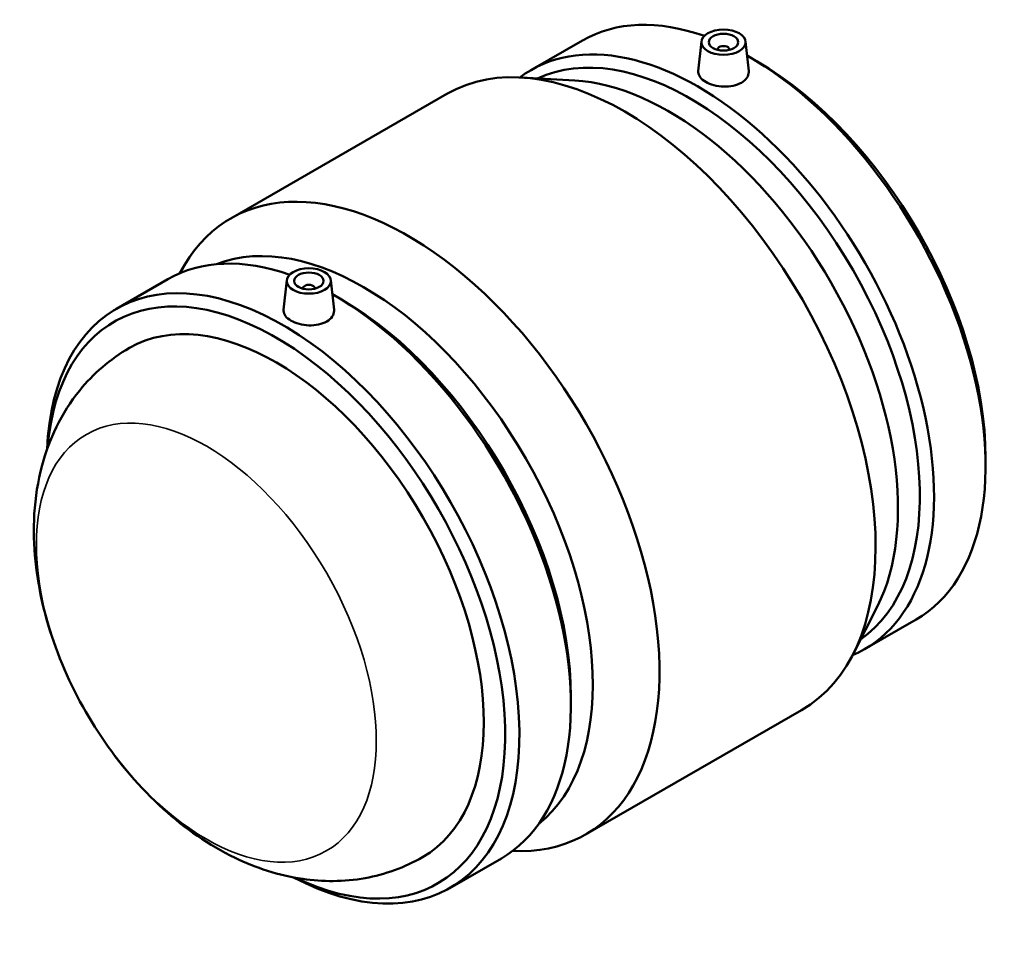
# Model space of a CAD drawing. Header units: millimetres. Extents: x -153 to 1346, y -205 to 1632.
# Tile 8 of 8: x 1011 to 1346, y 884 to 1198. Entities that reach past the tile are written whole.
import ezdxf

# ---------------------------------------------------------------- set-up
doc = ezdxf.new("R2010")
doc.units = ezdxf.units.MM
doc.layers.add('Visible (ISO)', color=7, linetype='Continuous', lineweight=50)
doc.layers.add('Visible Narrow (ISO)', color=7, linetype='Continuous', lineweight=35)

msp = doc.modelspace()

# ---------------------------------------------------------------- linework, layer by layer
at = {"layer": 'Visible (ISO)'}
for p, q in [((1185.157, 1181.157), (1202.683, 1191.249)), ((1243.194, 1190.915), (1242.107, 1180.781)), ((1258.165, 1190.915), (1259.248, 1180.814)), ((1248.68, 1188.01), (1248.68, 1188.196)), ((1252.68, 1188.01), (1252.68, 1188.196)), ((1262.157, 1184.097), (1259.754, 1185.492)), ((1200.033, 1177.601), (1181.78, 1178.613)), ((1082.947, 1130.676), (1156.515, 1173.041)), ((1044.025, 1099.884), (1061.551, 1109.977)), ((1102.062, 1109.643), (1100.976, 1099.509)), ((1117.034, 1109.643), (1118.117, 1099.542)), ((1107.548, 1106.924), (1107.548, 1106.738)), ((1111.548, 1106.924), (1111.548, 1106.738)), ((1121.026, 1102.825), (1118.622, 1104.22)), ((1339.869, 1049.148), (1339.869, 1046.37)), ((1303.068, 998.678), (1294.782, 982.382)), ((1298.676, 984.026), (1316.202, 994.119)), ((1198.737, 967.876), (1198.737, 965.097)), ((1203.713, 920.963), (1277.28, 963.327)), ((1157.545, 902.754), (1175.071, 912.847))]:
    msp.add_line(p, q, dxfattribs=at)
for centre, major_axis, ratio, start_param, end_param in [((1259.443, 1092.684), (-56.76, 98.565), 0.5780931, 5.690953, 6.2831853), ((1241.916, 1082.591), (-56.76, 98.565), 0.5780931, 3.0720036, 6.3527743), ((1216.897, 1068.184), (-60.383, 104.857), 0.5780931, 3.1415927, 6.2831853), ((1239.504, 1081.202), (-55.057, 95.608), 0.5780931, 3.1924892, 6.2322888), ((1250.68, 1188.196), (-2, 0), 0.5758617, 2.9729035, 6.4518745), ((1259.443, 1092.684), (56.76, -98.565), 0.5780931, 0, 2.3675995), ((1261.855, 1094.073), (55.057, -95.608), 0.5780931, 0.7873319, 2.3542608), ((1232.053, 1076.912), (-55.057, 95.608), 0.5780931, 3.5021188, 5.9226592), ((1143.33, 1025.819), (-60.383, 104.857), 0.5780931, 2.7868183, 6.6379597), ((1128.174, 1017.092), (-55.057, 95.608), 0.5780931, 3.228462, 6.1963159), ((1100.785, 1001.319), (-56.76, 98.565), 0.5780931, 2.4026151, 7.0221628), ((1118.311, 1011.412), (-56.76, 98.565), 0.5780931, 5.690953, 6.2831853), ((1098.372, 999.93), (-55.057, 95.608), 0.5780931, 2.442989, 6.9817889), ((1109.548, 1106.924), (-2, 0), 0.5758617, 2.9729035, 6.4518745), ((1118.311, 1011.412), (56.76, -98.565), 0.5780931, 0, 2.3675995), ((1120.724, 1012.801), (55.057, -95.608), 0.5780931, 0.7873319, 2.3542608), ((1098.372, 999.93), (-49.903, 86.658), 0.5780931, 3.1415927, 6.2831853)]:
    msp.add_ellipse(centre, major_axis=major_axis, ratio=ratio, start_param=start_param, end_param=end_param, dxfattribs=at)
for centre, major_axis in [((1250.68, 1190.649), (7.5, 0)), ((1250.68, 1190.649), (5, 0)), ((1109.548, 1109.376), (7.5, 0)), ((1109.548, 1109.376), (5, 0))]:
    msp.add_ellipse(centre, major_axis=major_axis, ratio=0.5758617, dxfattribs=at)
for points, knots in [([(1259.248, 1180.814), (1259.26, 1180.705), (1259.266, 1180.597), (1259.269, 1179.835), (1259.057, 1179.137), (1258.184, 1177.867), (1257.524, 1177.296), (1256.761, 1176.857), (1255.998, 1176.418), (1255.032, 1176.051), (1252.914, 1175.6), (1251.763, 1175.513), (1249.608, 1175.583), (1248.459, 1175.744), (1246.345, 1176.301), (1245.38, 1176.696), (1243.855, 1177.574), (1243.194, 1178.116), (1242.314, 1179.283), (1242.096, 1179.909), (1242.092, 1180.59), (1242.097, 1180.685), (1242.108, 1180.781)], [4.4769965, 4.4769965, 4.4769965, 4.4769965, 4.5299918, 4.5299918, 4.8537032, 4.8537032, 5.1774147, 5.1774147, 5.1774147, 5.5011261, 5.5011261, 5.8248375, 5.8248375, 6.1483029, 6.1483029, 6.4717683, 6.4717683, 6.7952337, 6.7952337, 7.1186991, 7.1186991, 7.1706086, 7.1706086, 7.1706086, 7.1706086]), ([(1118.116, 1099.542), (1118.128, 1099.433), (1118.134, 1099.324), (1118.138, 1098.563), (1117.925, 1097.865), (1117.053, 1096.595), (1116.393, 1096.024), (1114.867, 1095.145), (1113.9, 1094.779), (1111.783, 1094.327), (1110.632, 1094.241), (1108.476, 1094.311), (1107.327, 1094.472), (1105.214, 1095.029), (1104.249, 1095.424), (1102.724, 1096.302), (1102.062, 1096.844), (1101.182, 1098.011), (1100.964, 1098.637), (1100.961, 1099.318), (1100.966, 1099.413), (1100.977, 1099.509)], [1.8882891, 1.8882891, 1.8882891, 1.8882891, 1.9412845, 1.9412845, 2.2649959, 2.2649959, 2.5887073, 2.5887073, 2.9124188, 2.9124188, 3.2361302, 3.2361302, 3.5595956, 3.5595956, 3.883061, 3.883061, 4.2065264, 4.2065264, 4.5299918, 4.5299918, 4.5819012, 4.5819012, 4.5819012, 4.5819012]), ([(1148.275, 913.271), (1142.139, 909.738), (1135.379, 907.343), (1121.389, 904.825), (1114.199, 904.872), (1099.136, 907.048), (1091.485, 909.635), (1075.409, 917.375), (1067.353, 923.076), (1052.056, 936.869), (1044.988, 945.179), (1032.921, 963.123), (1027.908, 972.74), (1020.237, 992.826), (1017.576, 1003.291), (1015.397, 1024.641), (1015.802, 1035.579), (1021.113, 1055.363), (1025.161, 1064.245), (1036.13, 1077.766), (1041.911, 1082.812), (1048.469, 1086.588)], [2.3581282, 2.3581282, 2.3581282, 2.3581282, 2.5626341, 2.5626341, 2.784495, 2.784495, 3.0601544, 3.0601544, 3.4162717, 3.4162717, 3.8089896, 3.8089896, 4.1973119, 4.1973119, 4.5876544, 4.5876544, 4.9749963, 4.9749963, 5.2811835, 5.2811835, 5.4997209, 5.4997209, 5.4997209, 5.4997209])]:
    msp.add_open_spline(points, degree=3, knots=knots, dxfattribs=at)
at = {"layer": 'Visible Narrow (ISO)'}
msp.add_ellipse((1074.664, 986.277), major_axis=(40.828, -70.898), ratio=0.5780931, dxfattribs=at)

doc.saveas('drawing.dxf')
